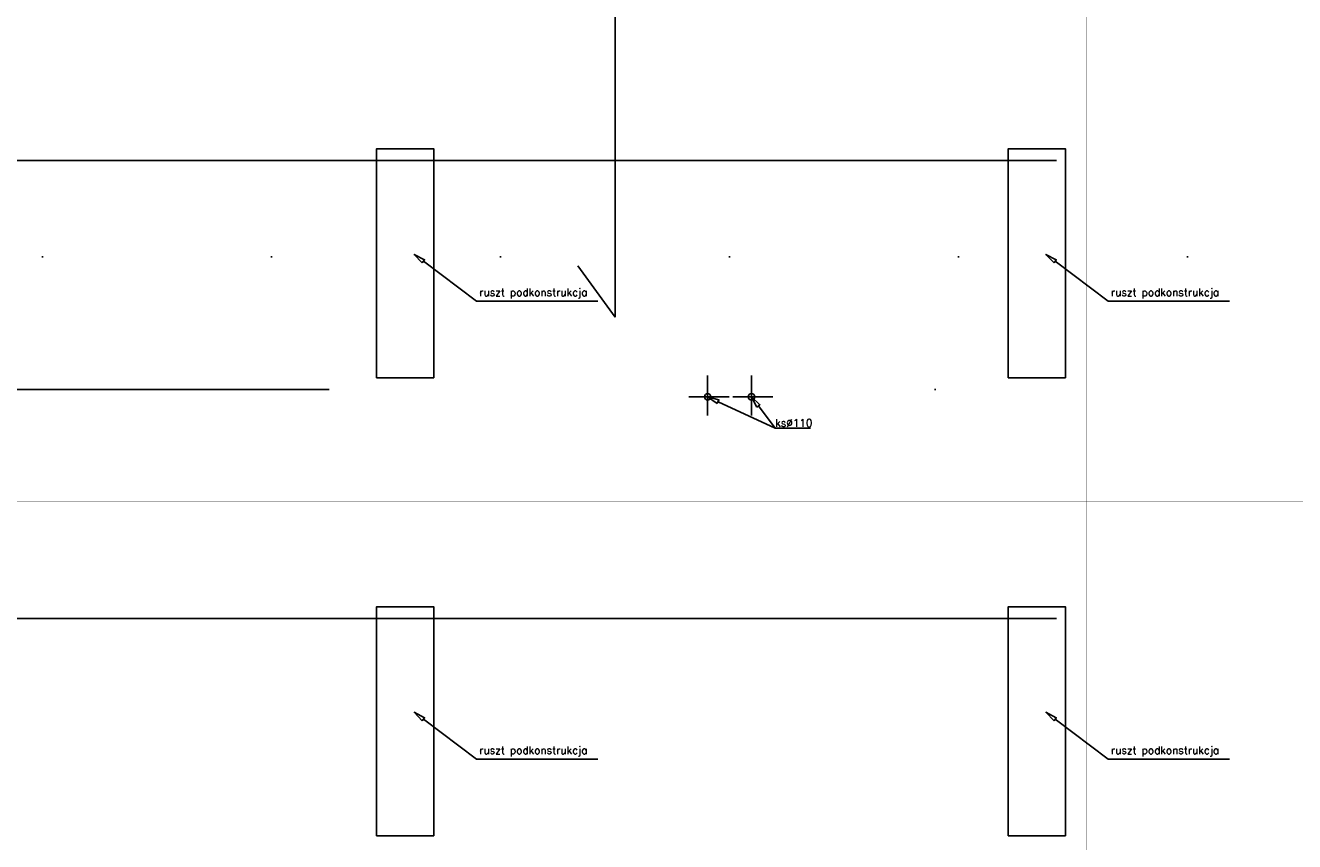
# Model space of a CAD drawing. Header units: centimetres. Extents: x -92429 to 178773, y 2337 to 428125.
# Tile 4 of 256: x 163893 to 167219, y 4473 to 6612. Entities that reach past the tile are written whole.
import ezdxf

# ---------------------------------------------------------------- set-up
doc = ezdxf.new("R2010")
doc.units = ezdxf.units.CM
doc.header["$LTSCALE"] = 50
doc.linetypes.add('Dach_Ist$0$DASHDOT2', pattern=[12.7, 6.35, -3.175, 0, -3.175])
doc.linetypes.add('Dach_Ist$0$HIDDEN2', pattern=[4.7625, 3.175, -1.5875])
for name, color, linetype in [('Dach_Ist$0$ARCH_INFO_OPISY_IST', 15, 'Continuous'), ('Dach_Ist$0$ARCH_INFO_OSIE_IST', 179, 'Dach_Ist$0$DASHDOT2'), ('Dach_Ist$0$ARCH_POMOCNICZE_IST', 8, 'Dach_Ist$0$HIDDEN2'), ('Dach_Ist$0$ARCH_PRZEKROJOWE_IST', 12, 'Continuous'), ('Dach_Ist$0$ARCH_WIDOK_IST', 251, 'Continuous')]:
    doc.layers.add(name, color=color, linetype=linetype)
doc.layers.add('Dach_Ist$0$RYSUNKOWE_NIEDRUK', color=6, linetype='Continuous', plot=False)
doc.styles.add('Dach_Ist$0$ROMANS-50-CM', font='romans.shx', dxfattribs={"width": 0.8, "height": 10})

msp = doc.modelspace()

# ---------------------------------------------------------------- linework, layer by layer
at = {"layer": 'Dach_Ist$0$ARCH_INFO_OPISY_IST', "color": 8}
for p, q in [((165438.3, 6761.8, 2170), (165438.3, 5847.1, 2170)), ((165438.3, 5847.1, 2170), (165340.5, 5982.3, 2170))]:
    msp.add_line(p, q, dxfattribs=at)
at = {"layer": 'Dach_Ist$0$ARCH_INFO_OPISY_IST', "color": 8, "ltscale": 0.5, "elevation": 2170}
for points in [[(164933.2, 5989.9), (164912.2, 6011.9), (164939.2, 5997.9)], [(166588.2, 5989.9), (166567.2, 6011.9), (166594.2, 5997.9)], [(165705.9, 5621.4), (165680.8, 5638.6), (165710.1, 5630.5)], [(165809.8, 5611.6), (165795.8, 5638.6), (165817.8, 5617.7)], [(164933.2, 4789.9), (164912.2, 4811.9), (164939.2, 4797.9)], [(166588.2, 4789.9), (166567.2, 4811.9), (166594.2, 4797.9)]]:
    msp.add_lwpolyline(points, close=True, dxfattribs=at)
at = {"layer": 'Dach_Ist$0$ARCH_INFO_OPISY_IST', "color": 8, "ltscale": 0.5, "extrusion": (0.601538, 0.798844, 0)}
for points, elevation in [([(-128152.8, 2170), (-128326.2, 2170)], 104003.6), ([(-129474.9, 2170), (-129648.3, 2170)], 104999.1), ([(-128874.6, 2170), (-129048, 2170)], 103045), ([(-130196.7, 2170), (-130370.1, 2170)], 104040.5)]:
    msp.add_lwpolyline(points, dxfattribs=dict(at, elevation=elevation))
at = {"layer": 'Dach_Ist$0$ARCH_INFO_OPISY_IST', "color": 8, "ltscale": 0.5, "extrusion": (0, 1, 0)}
for points, elevation in [([(-165074.7, 2170), (-165393, 2170)], 5889.6), ([(-166729.7, 2170), (-167048, 2170)], 5889.6), ([(-165857.7, 2170), (-165950.2, 2170)], 5556.3), ([(-165857.7, 2170), (-165950.2, 2170)], 5556.3), ([(-165074.7, 2170), (-165393, 2170)], 4689.6), ([(-166729.7, 2170), (-167048, 2170)], 4689.6)]:
    msp.add_lwpolyline(points, dxfattribs=dict(at, elevation=elevation))
at = {"layer": 'Dach_Ist$0$ARCH_INFO_OPISY_IST', "color": 8, "ltscale": 0.5, "extrusion": (-0.421912, -0.906637, 0), "elevation": -75014.8}
msp.add_lwpolyline([(147863.3, 2170), (148028.5, 2170)], dxfattribs=at)
at = {"layer": 'Dach_Ist$0$ARCH_INFO_OPISY_IST', "color": 8, "ltscale": 0.5, "extrusion": (0.799111, 0.601183, 0), "elevation": 135879.1}
msp.add_lwpolyline([(-95197.7, 2170), (-95270.8, 2170)], dxfattribs=at)
at = {"layer": 'Dach_Ist$0$ARCH_INFO_OSIE_IST', "color": 8, "ltscale": 10}
for p, q in [((163938.3, 10767.6, 2170), (163938.3, 3057.6, 2170)), ((164538.3, 10767.6, 2170), (164538.3, 2914.8, 2170)), ((165138.3, 10767.6, 2170), (165138.3, 3057.6, 2170)), ((165738.3, 10767.6, 2170), (165738.3, 2914.8, 2170)), ((166338.3, 10767.6, 2170), (166338.3, 3057.6, 2170)), ((166938.3, 10767.6, 2170), (166938.3, 2914.8, 2170)), ((163419.7, 6257.6, 2170), (170738.3, 6257.6, 2170)), ((161514.3, 5657.6, 2170), (171041.3, 5657.6, 2170)), ((163419.6, 5057.6, 2170), (170738.3, 5057.6, 2170))]:
    msp.add_line(p, q, dxfattribs=at)
at = {"layer": 'Dach_Ist$0$ARCH_POMOCNICZE_IST', "color": 8}
for p, q in [((165680.8, 5694.7, 2170), (165680.8, 5589.3, 2170)), ((165795.8, 5694.7, 2170), (165795.8, 5589.3, 2170)), ((165736.8, 5638.6, 2170), (165631.4, 5638.6, 2170)), ((165851.8, 5638.6, 2170), (165746.4, 5638.6, 2170))]:
    msp.add_line(p, q, dxfattribs=at)
at = {"layer": 'Dach_Ist$0$ARCH_PRZEKROJOWE_IST', "color": 8, "ltscale": 4}
for centre in [(165680.8, 5638.6, 2170), (165795.8, 5638.6, 2170)]:
    msp.add_circle(centre, 8.5, dxfattribs=at)
at = {"layer": 'Dach_Ist$0$ARCH_WIDOK_IST', "color": 8, "elevation": 2170}
for points in [[(164813.3, 5688.6), (164963.3, 5688.6), (164963.3, 6288.6), (164813.3, 6288.6)], [(166468.3, 5688.6), (166618.3, 5688.6), (166618.3, 6288.6), (166468.3, 6288.6)], [(164813.3, 4488.6), (164963.3, 4488.6), (164963.3, 5088.6), (164813.3, 5088.6)], [(166468.3, 4488.6), (166618.3, 4488.6), (166618.3, 5088.6), (166468.3, 5088.6)]]:
    msp.add_lwpolyline(points, close=True, dxfattribs=at)
at = {"layer": 'Dach_Ist$0$RYSUNKOWE_NIEDRUK', "color": 8, "const_width": 1, "elevation": 2170}
for points in [[(166862.5, 12799.4), (167023.5, 12749.9), (166551.7, 12749.9), (166672.1, 12749.9), (166672.1, 12910), (166672.1, 2337.2), (166672.1, 2436.2), (166588.3, 2436.2), (166977.1, 2436.2), (166824.6, 2389.8)], [(160862.3, 5492.4), (160950.6, 5779.4), (160950.6, 5243.9), (160950.6, 5364.4), (160790.5, 5364.4), (171421, 5364.4), (171322.1, 5364.4), (171322.1, 5280.6), (171322.1, 5689.3), (171391, 5462.8)]]:
    msp.add_lwpolyline(points, dxfattribs=at)

# ---------------------------------------------------------------- texts
at = {"layer": 'Dach_Ist$0$ARCH_INFO_OPISY_IST', "color": 8, "char_height": 20, "width": 343.592, "attachment_point": 7, "style": 'Dach_Ist$0$ROMANS-50-CM'}
for s, insert in [('{\\W1;ruszt podkonstrukcja}', (165082.3, 5896, 2170)), ('{\\W1;ruszt podkonstrukcja}', (166737.3, 5896, 2170)), ('{\\W1;ks%%C110}', (165857.7, 5560.3, 2170)), ('{\\W1;ruszt podkonstrukcja}', (165082.3, 4696, 2170)), ('{\\W1;ruszt podkonstrukcja}', (166737.3, 4696, 2170))]:
    msp.add_mtext(s, dxfattribs=dict(at, insert=insert))

doc.saveas('drawing.dxf')
